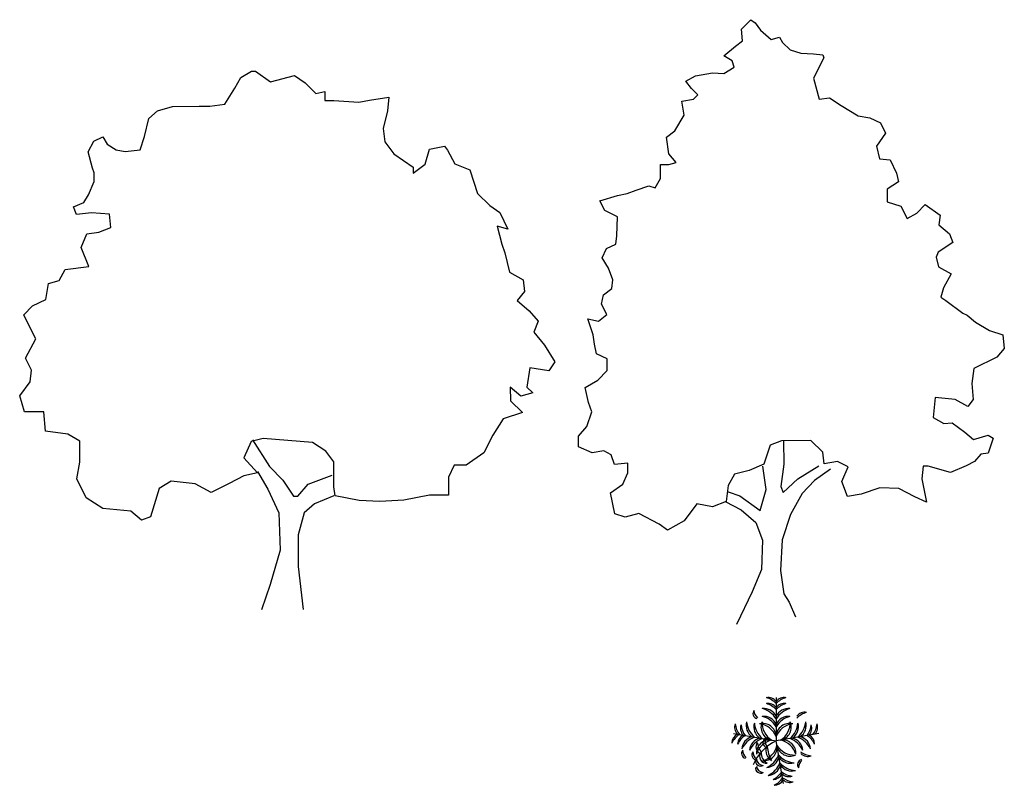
# Model space of a CAD drawing. Header units: millimetres. Extents: x -129.2 to -76.8, y 2488.8 to 2511.1.
# Tile 14 of 16: x -100.6 to -90.6, y 2495 to 2502.7. Entities that reach past the tile are written whole.
import ezdxf

# ---------------------------------------------------------------- set-up
doc = ezdxf.new("R2010")
doc.units = ezdxf.units.MM

# ---------------------------------------------------------------- blocks, each defined once
blk = doc.blocks.new('AR-ALZ-2')
for p, q in [((-0.6916, 5.2707), (-0.6322, 5.3789)), ((-0.6322, 5.3789), (-0.525, 5.44)), ((-0.525, 5.44), (-0.4819, 5.4404)), ((-0.4819, 5.4404), (-0.3303, 5.3339)), ((-0.3303, 5.3339), (-0.0896, 5.3961)), ((-0.0896, 5.3961), (0.0186, 5.3237)), ((0.0186, 5.3237), (0.1271, 5.2169)), ((-0.7937, 5.1063), (-0.6916, 5.2707)), ((0.1271, 5.2169), (0.2174, 5.2348)), ((0.2174, 5.2348), (0.2181, 5.1443)), ((0.6704, 5.1479), (0.8639, 5.1796)), ((0.8639, 5.1796), (0.8521, 5.0416)), ((-1.4737, 5.0407), (-1.3233, 5.0849)), ((-1.3233, 5.0849), (-1.052, 5.087)), ((-1.052, 5.087), (-0.9443, 5.0879)), ((-0.9443, 5.0879), (-0.7937, 5.1063)), ((0.2181, 5.1443), (0.3086, 5.1451)), ((0.3086, 5.1451), (0.5628, 5.1298)), ((0.5628, 5.1298), (0.6704, 5.1479)), ((-1.5636, 4.9624), (-1.4737, 5.0407)), ((0.8521, 5.0416), (0.8061, 4.8604)), ((-1.6052, 4.7812), (-1.5636, 4.9624)), ((-1.6515, 4.6473), (-1.6052, 4.7812)), ((0.8061, 4.8604), (0.8244, 4.727)), ((-2.1768, 4.626), (-2.1174, 4.7341)), ((-2.1174, 4.7341), (-2.0273, 4.7779)), ((-2.0273, 4.7779), (-1.9836, 4.705)), ((-1.9836, 4.705), (-1.8927, 4.6454)), ((0.8244, 4.727), (0.9158, 4.6071)), ((1.2772, 4.653), (1.4277, 4.6844)), ((1.4277, 4.6844), (1.4582, 4.6415)), ((-2.1325, 4.4627), (-2.1768, 4.626)), ((-1.8927, 4.6454), (-1.8021, 4.6289)), ((-1.8021, 4.6289), (-1.6515, 4.6473)), ((0.9158, 4.6071), (1.1107, 4.4708)), ((1.231, 4.5019), (1.2772, 4.653)), ((1.4582, 4.6415), (1.5325, 4.5043)), ((1.1111, 4.4105), (1.231, 4.5019)), ((1.5325, 4.5043), (1.6837, 4.4452)), ((-2.1149, 4.4154), (-2.1325, 4.4627)), ((-2.1142, 4.325), (-2.1149, 4.4154)), ((1.1107, 4.4708), (1.1111, 4.4105)), ((1.6837, 4.4452), (1.7631, 4.2046)), ((-2.1734, 4.191), (-2.1142, 4.325)), ((-2.2202, 4.1131), (-2.1734, 4.191)), ((1.7631, 4.2046), (1.8847, 4.0849)), ((-2.3232, 4.0692), (-2.2202, 4.1131)), ((1.8847, 4.0849), (1.9886, 4.0125)), ((-2.2925, 3.9919), (-2.3232, 4.0692)), ((-2.1419, 4.0103), (-2.2925, 3.9919)), ((-1.9608, 3.9945), (-2.1419, 4.0103)), ((-1.9469, 3.8611), (-1.9608, 3.9945)), ((1.9886, 4.0125), (2.0674, 3.8452)), ((-2.2468, 3.6606), (-2.1876, 3.7989)), ((-2.1876, 3.7989), (-2.0671, 3.8128)), ((-2.0671, 3.8128), (-1.9469, 3.8611)), ((2.0674, 3.8452), (1.9595, 3.8745)), ((1.9595, 3.8745), (2.0083, 3.694)), ((2.0083, 3.694), (2.0392, 3.6038)), ((-2.1678, 3.4674), (-2.2468, 3.6606)), ((2.0392, 3.6038), (2.0838, 3.4103)), ((-2.4682, 3.3273), (-2.4087, 3.4354)), ((-2.4087, 3.4354), (-2.1678, 3.4674)), ((2.0838, 3.4103), (2.2222, 3.3338)), ((-2.6045, 3.1324), (-2.5756, 3.2963)), ((-2.5756, 3.2963), (-2.4682, 3.3273)), ((2.2222, 3.3338), (2.236, 3.2134)), ((2.236, 3.2134), (2.1635, 3.1223)), ((-2.7375, 3.071), (-2.6045, 3.1324)), ((2.1635, 3.1223), (2.2849, 3.0199)), ((-2.8272, 2.9799), (-2.7375, 3.071)), ((2.2849, 3.0199), (2.3762, 2.913)), ((-2.7528, 2.8254), (-2.8272, 2.9799)), ((2.3762, 2.913), (2.3297, 2.8049)), ((-2.7047, 2.7353), (-2.7528, 2.8254)), ((2.3297, 2.8049), (2.4384, 2.6722)), ((-2.8109, 2.5407), (-2.7047, 2.7353)), ((2.4384, 2.6722), (2.5431, 2.5051)), ((-2.7496, 2.4206), (-2.8109, 2.5407)), ((2.5431, 2.5051), (2.4835, 2.4142)), ((-2.7616, 2.2999), (-2.7496, 2.4206)), ((2.2895, 2.4428), (2.2608, 2.2488)), ((2.4835, 2.4142), (2.2895, 2.4428)), ((-2.8682, 2.1612), (-2.7616, 2.2999)), ((2.2012, 2.1579), (2.0929, 2.2475)), ((2.0929, 2.2475), (2.0939, 2.1096)), ((2.2608, 2.2488), (2.3216, 2.1889)), ((-2.8195, 1.9979), (-2.8682, 2.1612)), ((2.0939, 2.1096), (2.2155, 1.99)), ((2.3216, 2.1889), (2.2012, 2.1579)), ((-2.6257, 1.9995), (-2.8195, 1.9979)), ((-2.607, 1.8015), (-2.6257, 1.9995)), ((2.0221, 1.9282), (1.9158, 1.7637)), ((2.2155, 1.99), (2.0221, 1.9282)), ((-2.3828, 1.7731), (-2.607, 1.8015)), ((-2.2616, 1.7008), (-2.3828, 1.7731)), ((-2.26, 1.4898), (-2.2616, 1.7008)), ((-0.5258, 1.6972), (-0.6021, 1.5329)), ((-0.4055, 1.7283), (-0.5258, 1.6972)), ((-0.513, 1.7145), (-0.343, 1.4445)), ((0.0945, 1.6891), (-0.4055, 1.7283)), ((1.9158, 1.7637), (1.8267, 1.5821)), ((0.2287, 1.5997), (0.0945, 1.6891)), ((0.307, 1.4927), (0.2287, 1.5997)), ((-0.6021, 1.5329), (-0.4631, 1.3833)), ((1.8267, 1.5821), (1.6468, 1.4601)), ((-2.2888, 1.3216), (-2.26, 1.4898)), ((-0.4632, 1.3962), (-0.3584, 1.2161)), ((-0.343, 1.4445), (-0.2084, 1.3077)), ((0.3081, 1.3591), (0.307, 1.4927)), ((1.5262, 1.4591), (1.4668, 1.3381)), ((1.6468, 1.4601), (1.5262, 1.4591)), ((-2.1968, 1.1285), (-2.2888, 1.3216)), ((-1.3367, 1.2989), (-1.4568, 1.2247)), ((-1.0953, 1.2706), (-1.3367, 1.2989)), ((-0.6007, 1.352), (-0.7508, 1.2733)), ((-0.4631, 1.3833), (-0.6007, 1.352)), ((-0.2084, 1.3077), (-0.0994, 1.1449)), ((0.0504, 1.2667), (0.2909, 1.359)), ((0.309, 1.2385), (0.3081, 1.3591)), ((1.4668, 1.3381), (1.4683, 1.1572)), ((-1.4568, 1.2247), (-1.5449, 0.9355)), ((-0.931, 1.1815), (-1.0953, 1.2706)), ((-0.7508, 1.2733), (-0.931, 1.1815)), ((-0.3584, 1.2161), (-0.2488, 0.9758)), ((-0.0563, 1.1452), (0.0504, 1.2667)), ((0.3227, 1.1482), (0.309, 1.2385)), ((-2.028, 1.0221), (-2.1968, 1.1285)), ((-0.0994, 1.1449), (-0.0563, 1.1452)), ((0.3097, 1.1481), (0.1122, 1.069)), ((0.5642, 1.1027), (0.3227, 1.1482)), ((0.7753, 1.0915), (0.5642, 1.1027)), ((1.0164, 1.1063), (0.7753, 1.0915)), ((1.2745, 1.1557), (1.0164, 1.1063)), ((1.4683, 1.1572), (1.2745, 1.1557)), ((-1.7435, 0.9942), (-2.028, 1.0221)), ((0.1122, 1.069), (0.0096, 0.9778)), ((-1.6352, 0.9046), (-1.7435, 0.9942)), ((-1.5449, 0.9355), (-1.6352, 0.9046)), ((-0.2488, 0.9758), (-0.233, 0.6012)), ((0.0096, 0.9778), (-0.0533, 0.7533)), ((-0.0533, 0.7533), (-0.0508, 0.4346)), ((-0.233, 0.6012), (-0.3336, 0.2515)), ((-0.0508, 0.4346), (0, 0)), ((-0.3336, 0.2515), (-0.4221, -0.0033))]:
    blk.add_line(p, q)
blk = doc.blocks.new('AR-ALZ-3')
for p, q in [((-0.513, 5.8667), (-0.4194, 5.9618)), ((-0.4194, 5.9618), (-0.3766, 5.9317)), ((-0.3766, 5.9317), (-0.3212, 5.856)), ((-0.5029, 5.7481), (-0.513, 5.8667)), ((-0.3212, 5.856), (-0.214, 5.7625)), ((-0.214, 5.7625), (-0.129, 5.7845)), ((-0.129, 5.7845), (-0.0981, 5.73)), ((-0.6934, 5.5975), (-0.5755, 5.6958)), ((-0.5755, 5.6958), (-0.5029, 5.7481)), ((-0.0981, 5.73), (-0.0215, 5.6576)), ((-0.6078, 5.5465), (-0.6934, 5.5975)), ((-0.0215, 5.6576), (0.0853, 5.6249)), ((0.0853, 5.6249), (0.2131, 5.6168)), ((0.2131, 5.6168), (0.3106, 5.6054)), ((0.3106, 5.6054), (0.3199, 5.575)), ((-0.692, 5.418), (-0.586, 5.4828)), ((-0.586, 5.4828), (-0.6078, 5.5465)), ((0.3199, 5.575), (0.215, 5.3704)), ((-1.0748, 5.339), (-0.9778, 5.3945)), ((-0.9778, 5.3945), (-0.8077, 5.4263)), ((-0.8077, 5.4263), (-0.692, 5.418)), ((-1.0194, 5.2664), (-1.0748, 5.339)), ((0.215, 5.3704), (0.2715, 5.1578)), ((-0.955, 5.203), (-1.0194, 5.2664)), ((-0.9973, 5.1601), (-0.955, 5.203)), ((-1.1158, 5.1378), (-0.9973, 5.1601)), ((-1.0934, 4.9981), (-1.1158, 5.1378)), ((0.2715, 5.1578), (0.3779, 5.1708)), ((0.3779, 5.1708), (0.4941, 5.0957)), ((0.4941, 5.0957), (0.6653, 4.9905)), ((-1.1865, 4.8391), (-1.0934, 4.9981)), ((0.6653, 4.9905), (0.7841, 4.9702)), ((0.7841, 4.9702), (0.891, 4.9193)), ((0.891, 4.9193), (0.9436, 4.8132)), ((-1.2712, 4.7745), (-1.1865, 4.8391)), ((0.9436, 4.8132), (0.8502, 4.6847)), ((-1.2485, 4.6043), (-1.2712, 4.7745)), ((0.8502, 4.6847), (0.8817, 4.5571)), ((-1.1748, 4.5197), (-1.2485, 4.6043)), ((-1.3329, 4.4972), (-1.2477, 4.4979)), ((-1.3318, 4.3572), (-1.3329, 4.4972)), ((-1.2477, 4.4979), (-1.1748, 4.5197)), ((0.8817, 4.5571), (0.9882, 4.5458)), ((0.9882, 4.5458), (1.0532, 4.4094)), ((1.0532, 4.4094), (1.0752, 4.3244)), ((-1.5773, 4.2397), (-1.4499, 4.2833)), ((-1.4499, 4.2833), (-1.3858, 4.2625)), ((-1.3858, 4.2625), (-1.3318, 4.3572)), ((1.0752, 4.3244), (0.9602, 4.2474)), ((-1.9477, 4.1303), (-1.7686, 4.1834)), ((-1.7686, 4.1834), (-1.6714, 4.2055)), ((-1.6714, 4.2055), (-1.5773, 4.2397)), ((0.9602, 4.2474), (0.9612, 4.1196)), ((-1.8952, 4.0334), (-1.9477, 4.1303)), ((0.9612, 4.1196), (1.0984, 4.0781)), ((1.2602, 4.0063), (1.3447, 4.0922)), ((1.3447, 4.0922), (1.4946, 3.9869)), ((-1.7669, 3.9705), (-1.8952, 4.0334)), ((1.0984, 4.0781), (1.1633, 3.9508)), ((1.1633, 3.9508), (1.2602, 4.0063)), ((1.4946, 3.9869), (1.4832, 3.8894)), ((-1.7745, 3.7787), (-1.7669, 3.9705)), ((1.4832, 3.8894), (1.5905, 3.7959)), ((1.5905, 3.7959), (1.6246, 3.711)), ((-1.88, 3.6501), (-1.786, 3.6934)), ((-1.786, 3.6934), (-1.7745, 3.7787)), ((1.6246, 3.711), (1.4763, 3.6125)), ((-1.9219, 3.5555), (-1.88, 3.6501)), ((1.4763, 3.6125), (1.4554, 3.5606)), ((-1.8571, 3.4495), (-1.9219, 3.5555)), ((1.4554, 3.5606), (1.4775, 3.4634)), ((-1.8136, 3.3311), (-1.8571, 3.4495)), ((1.4775, 3.4634), (1.6058, 3.3914)), ((1.6058, 3.3914), (1.5308, 3.2508)), ((-1.8251, 3.2459), (-1.8136, 3.3311)), ((-1.9098, 3.1813), (-1.8251, 3.2459)), ((1.5308, 3.2508), (1.5012, 3.1563)), ((-1.9304, 3.0868), (-1.9098, 3.1813)), ((-1.8748, 2.9808), (-1.9304, 3.0868)), ((1.5012, 3.1563), (1.5531, 3.1232)), ((1.5531, 3.1232), (1.7245, 2.9968)), ((1.7245, 2.9968), (1.7673, 2.9758)), ((-2.0131, 2.7758), (-2.0661, 2.9367)), ((-2.0661, 2.9367), (-1.9595, 2.9162)), ((-1.9595, 2.9162), (-1.8748, 2.9808)), ((1.7673, 2.9758), (1.853, 2.9035)), ((1.853, 2.9035), (1.9937, 2.8194)), ((1.9937, 2.8194), (2.1309, 2.7779)), ((-2.0002, 2.6816), (-2.0131, 2.7758)), ((2.1309, 2.7779), (2.1442, 2.638)), ((-1.9782, 2.5844), (-2.0002, 2.6816)), ((2.1442, 2.638), (2.0688, 2.5522)), ((-1.8713, 2.5335), (-1.9782, 2.5844)), ((-1.8703, 2.4149), (-1.8713, 2.5335)), ((2.0688, 2.5522), (1.8354, 2.4348)), ((-1.967, 2.3198), (-1.8703, 2.4149)), ((1.8354, 2.4348), (1.8153, 2.2855)), ((-2.0941, 2.2427), (-1.967, 2.3198)), ((-2.0595, 2.0939), (-2.0941, 2.2427)), ((1.8153, 2.2855), (1.8287, 2.1244)), ((-2.0283, 1.9998), (-2.0595, 2.0939)), ((1.4452, 2.1427), (1.4255, 1.9417)), ((1.6462, 2.1229), (1.4452, 2.1427)), ((1.7745, 2.0509), (1.6462, 2.1229)), ((1.8287, 2.1244), (1.7745, 2.0509)), ((-2.0789, 1.8504), (-2.0283, 1.9998)), ((1.4255, 1.9417), (1.5325, 1.8786)), ((-2.1633, 1.7523), (-2.0789, 1.8504)), ((1.5325, 1.8786), (1.6176, 1.8884)), ((1.6176, 1.8884), (1.7461, 1.7921)), ((-2.1625, 1.6459), (-2.1633, 1.7523)), ((-0.1092, 1.7045), (-0.2245, 1.661)), ((0.189, 1.7069), (-0.1092, 1.7045)), ((-0.0879, 1.7047), (-0.0861, 1.4704)), ((0.3086, 1.5891), (0.189, 1.7069)), ((1.7461, 1.7921), (1.8319, 1.7197)), ((1.8319, 1.7197), (1.9806, 1.7635)), ((1.9806, 1.7635), (2.0326, 1.7304)), ((2.0326, 1.7304), (1.9821, 1.5809)), ((-2.0251, 1.583), (-2.1625, 1.6459)), ((-1.9066, 1.6053), (-2.0251, 1.583)), ((-1.8332, 1.5632), (-1.9066, 1.6053)), ((-0.2245, 1.661), (-0.2869, 1.4689)), ((-1.799, 1.4661), (-1.8332, 1.5632)), ((0.3216, 1.4736), (0.3086, 1.5891)), ((0.4584, 1.496), (0.3216, 1.4736)), ((0.5653, 1.4421), (0.4584, 1.496)), ((1.8428, 1.4947), (1.7579, 1.4514)), ((1.9061, 1.5712), (1.8428, 1.4947)), ((1.9821, 1.5809), (1.9061, 1.5712)), ((-1.6622, 1.4794), (-1.799, 1.4661)), ((-1.6614, 1.382), (-1.6622, 1.4794)), ((-0.4354, 1.4038), (-0.5843, 1.3692)), ((-0.2869, 1.4689), (-0.4354, 1.4038)), ((-0.2636, 1.2135), (-0.2989, 1.4475)), ((-0.0861, 1.4704), (-0.1147, 1.2451)), ((0.0551, 1.3224), (0.267, 1.4519)), ((0.3859, 1.4194), (0.2256, 1.3025)), ((0.5026, 1.2925), (0.5653, 1.4421)), ((1.3228, 1.448), (1.3117, 1.3201)), ((1.3746, 1.4484), (1.3228, 1.448)), ((1.6002, 1.3863), (1.3746, 1.4484)), ((1.7579, 1.4514), (1.6002, 1.3863)), ((-1.7123, 1.266), (-1.6614, 1.382)), ((-0.5843, 1.3692), (-0.6472, 1.2531)), ((-0.0929, 1.1813), (0.0551, 1.3224)), ((0.2256, 1.3025), (0.0988, 1.1737)), ((1.3117, 1.3201), (1.3561, 1.0862)), ((-1.8394, 1.1798), (-1.7123, 1.266)), ((-0.6472, 1.2531), (-0.6673, 1.0916)), ((-0.3258, 1), (-0.2636, 1.2135)), ((-0.1147, 1.2451), (-0.0929, 1.1813)), ((0.5585, 1.1438), (0.5026, 1.2925)), ((0.8864, 1.2316), (0.6952, 1.1662)), ((1.0781, 1.224), (0.8864, 1.2316)), ((1.2401, 1.14), (1.0781, 1.224)), ((-1.7951, 0.9672), (-1.8394, 1.1798)), ((-0.6467, 1.1892), (-0.5308, 1.1475)), ((-0.5308, 1.1475), (-0.3258, 1)), ((0.0988, 1.1737), (-0.0182, 0.9598)), ((0.6952, 1.1662), (0.5585, 1.1438)), ((1.3561, 1.0862), (1.2401, 1.14)), ((-0.9653, 1.068), (-1.0917, 0.8966)), ((-0.8068, 1.0388), (-0.9653, 1.068)), ((-0.6673, 1.0916), (-0.8068, 1.0388)), ((-0.6794, 1.0915), (-0.5175, 1.0076)), ((-0.5175, 1.0076), (-0.3674, 0.881)), ((-1.6884, 0.9346), (-1.7951, 0.9672)), ((-1.5517, 0.9691), (-1.6884, 0.9346)), ((-1.347, 0.8642), (-1.5517, 0.9691)), ((-1.0917, 0.8966), (-1.2613, 0.801)), ((-0.0182, 0.9598), (-0.1014, 0.7036)), ((-1.2613, 0.801), (-1.347, 0.8642)), ((-0.3674, 0.881), (-0.3022, 0.702)), ((-0.3022, 0.702), (-0.312, 0.4037)), ((-0.1014, 0.7036), (-0.1202, 0.3931)), ((-0.312, 0.4037), (-0.4045, 0.1779)), ((-0.1202, 0.3931), (-0.0849, 0.1591)), ((-0.4045, 0.1779), (-0.5632, -0.152)), ((-0.0849, 0.1591), (-0.0325, 0.0743)), ((-0.0325, 0.0743), (0.0325, -0.0743))]:
    blk.add_line(p, q)
blk = doc.blocks.new('AR-PLA-3')
for p in [(0, 0.4381), (-0.4315, 0.0761), (0.4315, 0.0761), (0.0761, -0.4315)]:
    blk.add_line(p, (0, 0))
for centre, radius, start, end in [((-0.0815, 0.338), 0.1011, 36.28997, 99.62433), ((-0.1635, 0.2196), 0.2276, 44.07628, 73.37936), ((0.0815, 0.338), 0.1011, 80.37567, 143.71003), ((0.1635, 0.2196), 0.2276, 106.62064, 135.92372), ((-0.184, 0.2767), 0.0504, 139.742, 258.74753), ((-0.1157, 0.3165), 0.1096, 184.61802, 228.21064), ((-0.1267, 0.1886), 0.1401, 25.24891, 95.39371), ((-0.2005, 0.1012), 0.2348, 31.37119, 75.03657), ((-0.0815, 0.2782), 0.1011, 36.28997, 99.62433), ((-0.1635, 0.1598), 0.2276, 44.07628, 73.37936), ((0.0815, 0.2782), 0.1011, 80.37567, 143.71003), ((0.1635, 0.1598), 0.2276, 106.62064, 135.92372), ((0.1267, 0.1886), 0.1401, 84.60629, 154.75109), ((0.2005, 0.1012), 0.2348, 104.96343, 148.62881), ((-0.1267, 0.1089), 0.1401, 25.24891, 95.39371), ((-0.2005, 0.0216), 0.2348, 31.37119, 75.03657), ((0.1267, 0.1089), 0.1401, 84.60629, 154.75109), ((0.2005, 0.0216), 0.2348, 104.96343, 148.62881), ((0.2902, 0.1897), 0.1011, 80.37567, 143.71003), ((0.3722, 0.0713), 0.2276, 106.62064, 135.92372), ((-0.3187, 0.139), 0.1011, 160.37567, 223.71003), ((-0.1878, 0.1992), 0.2276, 186.62064, 215.92372), ((-0.2598, 0.1286), 0.1011, 160.37567, 223.71003), ((-0.129, 0.1888), 0.2276, 186.62064, 215.92372), ((-0.1638, 0.1575), 0.1401, 164.60629, 234.75109), ((-0.0649, 0.215), 0.2348, 184.96343, 228.62881), ((-0.0853, 0.1437), 0.1401, 164.60629, 234.75109), ((0.0136, 0.2012), 0.2348, 184.96343, 228.62881), ((-0.1353, 0.041), 0.1365, 3.42594, 103.63458), ((-0.192, -0.0314), 0.2066, 21.66646, 83.18779), ((-0.0169, 0.1403), 0.1365, 156.36542, 256.57406), ((0.0643, 0.1836), 0.2066, 176.81221, 238.33354), ((0.1353, 0.041), 0.1365, 76.36542, 176.57406), ((0.192, -0.0314), 0.2066, 96.81221, 158.33354), ((-0.0643, 0.1836), 0.2066, 301.66646, 3.18779), ((0.0169, 0.1403), 0.1365, 283.42594, 23.63458), ((-0.0136, 0.2012), 0.2348, 311.37119, 355.03657), ((0.0853, 0.1437), 0.1401, 305.24891, 15.39371), ((0.0649, 0.215), 0.2348, 311.37119, 355.03657), ((0.1638, 0.1575), 0.1401, 305.24891, 15.39371), ((0.129, 0.1888), 0.2276, 324.07628, 353.37936), ((0.2598, 0.1286), 0.1011, 316.28997, 19.62433), ((0.1878, 0.1992), 0.2276, 324.07628, 353.37936), ((0.3187, 0.139), 0.1011, 316.28997, 19.62433), ((-0.347, -0.0216), 0.1011, 116.28997, 179.62433), ((-0.2446, -0.1229), 0.2276, 124.07628, 153.37936), ((-0.2881, -0.032), 0.1011, 116.28997, 179.62433), ((-0.1857, -0.1333), 0.2276, 124.07628, 153.37936), ((-0.2078, -0.092), 0.1401, 105.24891, 175.39371), ((-0.1345, -0.1798), 0.2348, 111.37119, 155.03657), ((-0.1293, -0.1058), 0.1401, 105.24891, 175.39371), ((-0.056, -0.1937), 0.2348, 111.37119, 155.03657), ((0.2036, -0.4273), 0.4733, 115.47721, 156.6585), ((-0.0638, -0.1261), 0.1365, 83.42594, 183.63458), ((-0.0024, -0.1945), 0.2066, 101.66646, 163.18779), ((-0.0843, -0.0164), 0.0493, 114.22575, 255.12788), ((-0.0451, -0.0052), 0.0683, 150.43977, 228.66943), ((0.0024, -0.1945), 0.2066, 16.81221, 78.33354), ((0.0638, -0.1261), 0.1365, 356.36542, 96.57406), ((0.056, -0.1937), 0.2348, 24.96343, 68.62881), ((0.1293, -0.1058), 0.1401, 4.60629, 74.75109), ((0.1345, -0.1798), 0.2348, 24.96343, 68.62881), ((0.2078, -0.092), 0.1401, 4.60629, 74.75109), ((0.1857, -0.1333), 0.2276, 26.62064, 55.92372), ((0.2881, -0.032), 0.1011, 0.37567, 63.71003), ((-0.2993, -0.1242), 0.0504, 139.742, 258.74753), ((-0.231, -0.0843), 0.1096, 184.61802, 228.21064), ((-0.1281, -0.0577), 0.0762, 144.98654, 244.40339), ((0.0267, 0.0149), 0.2191, 187.57587, 215.89417), ((-0.1945, -0.0024), 0.2066, 286.81221, 348.33354), ((-0.1261, -0.0638), 0.1365, 266.36542, 6.57406), ((0.0097, -0.0986), 0.1135, 161.44767, 239.36723), ((0.2782, -0.0217), 0.3701, 185.40074, 208.13904), ((0.1403, -0.0169), 0.1365, 193.42594, 293.63458), ((0.1836, 0.0643), 0.2066, 211.66646, 273.18779), ((-0.1949, -0.1407), 0.0504, 139.742, 258.74753), ((-0.1267, -0.1008), 0.1096, 184.61802, 228.21064), ((-0.1578, -0.2044), 0.05, 167.05775, 302.85325), ((-0.129, -0.1762), 0.0701, 185.18449, 268.65396), ((-0.0999, -0.1573), 0.0671, 138.87442, 278.97626), ((-0.0416, -0.125), 0.1095, 173.75364, 244.09705), ((-0.1937, -0.056), 0.2348, 294.96343, 338.62881), ((-0.1058, -0.1293), 0.1401, 274.60629, 344.75109), ((0.2012, 0.0136), 0.2348, 221.37119, 265.03657), ((0.1437, -0.0853), 0.1401, 215.24891, 285.39371), ((0.2663, -0.238), 0.0504, 101.25247, 220.258), ((0.3346, -0.2778), 0.1096, 131.78936, 175.38198), ((0.3804, 0.0758), 0.2276, 234.07628, 263.37936), ((0.3202, -0.0551), 0.1011, 226.28997, 289.62433), ((-0.1578, -0.2757), 0.05, 167.05775, 302.85325), ((-0.129, -0.2476), 0.0701, 185.18449, 268.65396), ((-0.1798, -0.1345), 0.2348, 294.96343, 338.62881), ((-0.092, -0.2078), 0.1401, 274.60629, 344.75109), ((0.215, -0.0649), 0.2348, 221.37119, 265.03657), ((0.1575, -0.1638), 0.1401, 215.24891, 285.39371), ((-0.1333, -0.1857), 0.2276, 296.62064, 325.92372), ((-0.032, -0.2881), 0.1011, 270.37567, 333.71003), ((-0.1229, -0.2446), 0.2276, 296.62064, 325.92372), ((-0.0216, -0.347), 0.1011, 270.37567, 333.71003), ((0.1888, -0.129), 0.2276, 234.07628, 263.37936), ((0.1286, -0.2598), 0.1011, 226.28997, 289.62433), ((0.1992, -0.1878), 0.2276, 234.07628, 263.37936), ((0.139, -0.3187), 0.1011, 226.28997, 289.62433)]:
    blk.add_arc(centre, radius, start, end)

msp = doc.modelspace()

# ---------------------------------------------------------------- block references
for name, p in [('AR-ALZ-3', (-92.79, 2496.7406)), ('AR-ALZ-2', (-97.7347, 2496.7406)), ('AR-PLA-3', (-92.9533, 2495.412))]:
    msp.add_blockref(name, p)

doc.saveas('drawing.dxf')
